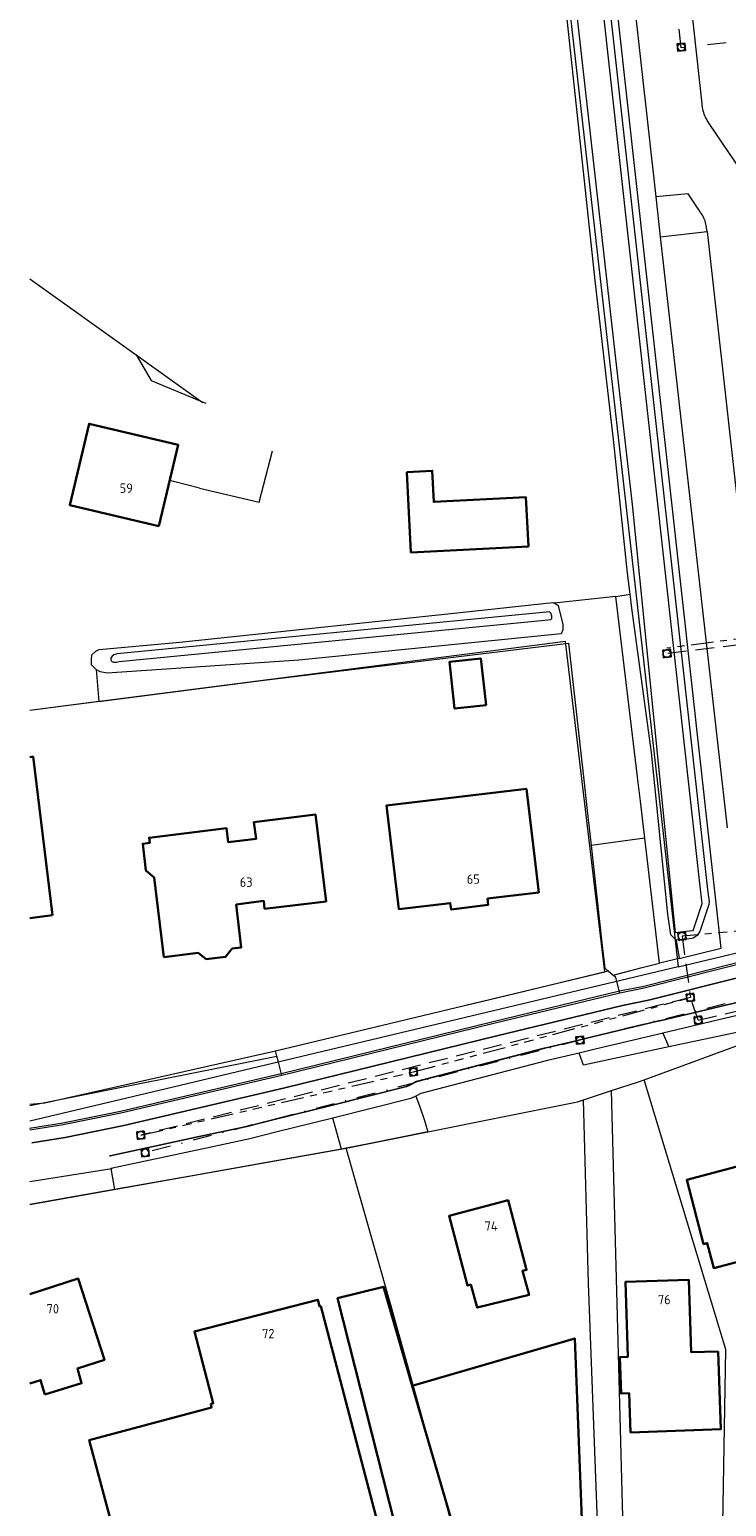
# Model space of a CAD drawing. Header units: metres. Extents: x 174255 to 175175, y 462028 to 462911.
# Tile 2 of 256: x 174285 to 174359, y 462124 to 462281. Entities that reach past the tile are written whole.
import ezdxf

# ---------------------------------------------------------------- set-up
doc = ezdxf.new("R2010")
doc.units = ezdxf.units.M
for name, pattern in [('RI-DRAINAGE', [19.2, 6, -1.8, 1.8, -1.8, 2.4, -1.8, 1.8, -1.8]), ('RI-HWA', [7.4, 5, -2.4]), ('RI-VWA', [11, 5, -3, 0, -3])]:
    doc.linetypes.add(name, pattern=pattern)
for name, color, linetype, lineweight in [('B-WE-OG-BEBOUWING-G', 8, 'Continuous', 30), ('B-WE-OG-BEBOUWING_HUISNUMMER-T20', 8, 'Continuous', 20), ('B-WE-OG-BOS-G', 8, 'Continuous', 20), ('B-WE-OG-TERREIN_GROEN-G', 8, 'Continuous', 20), ('B-WE-OG-TERREINAFSCHEIDING-G', 8, 'IE-TERREINAFSCHEIDING-KUNSTMATIG-DICHT', 20), ('B-WE-OG-WEG_HALFVERHARD-G', 8, 'Continuous', 20), ('B-WE-OG-WEG_ONVERHARD-G', 8, 'Continuous', 20), ('B-WE-OG-WEG_VERHARD_GESLOTEN -G', 8, 'Continuous', 20), ('B-WE-OG-WEG_VERHARD_OPEN -G', 8, 'Continuous', 20), ('B-WE-RI-DRAINAGE-G', 8, 'RI-DRAINAGE', 20), ('B-WE-RI-DRAINAGE_RIOOLPUT_INSPECTIEPUT-S', 8, 'Continuous', 20), ('B-WE-RI-HWA-G', 8, 'RI-HWA', 20), ('B-WE-RI-HWA_RIOOLPUT_INSPECTIEPUT-S', 8, 'RI-HWA', 20), ('B-WE-RI-VWA-G', 8, 'RI-VWA', 20), ('B-WE-RI-VWA_RIOOLPUT_INSPECTIEPUT-S', 8, 'Continuous', 20), ('B-WE-WH-WATERGANG_SLOOT_BODEM-G', 8, 'Continuous', 20), ('B-WE-WH-WATERGANG_SLOOT_INSTEEK-G', 8, 'Continuous', 20), ('B-XX-KG-GRENS_PERCEEL-G', 213, 'Continuous', 20)]:
    doc.layers.add(name, color=color, linetype=linetype, lineweight=lineweight)
doc.layers.add('B-WE-VH-MATERIAALGRENS-G', color=8, linetype='Continuous')
doc.styles.add('NLCS-ISO-M500-T20', font='NLCS-ISO.ttf', dxfattribs={"height": 1})
doc.linetypes.add('IE-TERREINAFSCHEIDING-KUNSTMATIG-DICHT', pattern='A,8,-1,[82,NLCS.SHX,S=0.75,R=90,X=0,Y=0],-1', length=10)

# ---------------------------------------------------------------- blocks, each defined once
blk = doc.blocks.new('B-SRI-PUT_VWA-SO')
at = {"flags": 128}
blk.add_lwpolyline([(-2, 2), (2, 2), (2, -2), (-2, -2)], close=True, dxfattribs=at)
at = {"lineweight": -3, "flags": 128}
blk.add_lwpolyline([(2, -2), (2, 2), (-2, 2), (-2, -2)], close=True, dxfattribs=at)
at = {"lineweight": -3}
blk.add_circle((0, 0), 2, dxfattribs=at)

msp = doc.modelspace()

# ---------------------------------------------------------------- linework, layer by layer
at = {"layer": 'B-WE-OG-BEBOUWING-G'}
msp.add_line((174325.806, 462136.377), (174334.506, 462106.484), dxfattribs=at)
for points in [[(174298.847, 462227.819), (174300.91, 462236.477), (174291.432, 462238.735), (174289.369, 462230.077), (174298.847, 462227.819)], [(174325.23, 462233.587), (174325.664, 462225.044), (174338.159, 462225.679), (174337.893, 462230.913), (174328.086, 462230.415), (174327.918, 462233.724), (174325.23, 462233.587)], [(174333.673, 462208.798), (174333.091, 462213.764), (174329.751, 462213.389), (174330.308, 462208.42), (174333.673, 462208.798)], [(174287.543, 462186.436), (174285.478, 462203.312), (174285.13, 462203.27)], [(174333.785, 462188.21), (174339.253, 462188.863), (174337.937, 462199.88), (174323.049, 462198.102), (174324.365, 462187.085), (174329.844, 462187.739), (174329.925, 462187.064), (174333.865, 462187.535), (174333.785, 462188.21)], [(174310.102, 462187.118), (174316.637, 462187.91), (174315.518, 462197.142), (174308.966, 462196.348), (174309.183, 462194.561), (174306.235, 462194.203), (174306.054, 462195.692), (174297.815, 462194.69), (174297.883, 462194.134), (174297.129, 462194.042), (174297.477, 462191.193), (174298.339, 462190.471), (174299.392, 462181.986), (174303.025, 462182.437), (174303.884, 462181.77), (174305.946, 462182.02), (174306.636, 462182.89), (174307.619, 462183.014), (174307.075, 462187.577), (174310, 462187.958), (174310.102, 462187.118)], [(174285.13, 462186.144), (174287.543, 462186.436)], [(174360.786, 462152.453), (174364.301, 462153.378), (174362.489, 462160.261), (174354.986, 462158.287), (174356.786, 462151.449), (174357.172, 462151.55), (174357.871, 462148.894), (174361.473, 462149.842), (174360.786, 462152.453)], [(174332.043, 462147.132), (174332.72, 462144.687), (174338.227, 462146.04), (174337.521, 462148.586), (174337.953, 462148.701), (174335.986, 462156.112), (174329.711, 462154.446), (174331.678, 462147.035), (174332.043, 462147.132)], [(174286.727, 462135.46), (174290.627, 462136.64), (174290.19, 462138.226), (174293.055, 462139.146), (174290.285, 462147.773), (174285.13, 462146.118)], [(174325.806, 462136.377), (174322.747, 462146.89), (174317.859, 462145.702), (174328.196, 462104.886), (174334.506, 462106.484)], [(174358.32, 462140.035), (174355.474, 462139.937), (174355.206, 462147.66), (174348.466, 462147.427), (174348.742, 462139.462), (174347.883, 462139.432), (174348.017, 462135.544), (174348.877, 462135.574), (174349.021, 462131.411), (174358.607, 462131.743), (174358.32, 462140.035)], [(174316.073, 462144.86), (174315.92, 462144.84), (174315.773, 462145.527), (174302.64, 462142.16), (174304.627, 462134.52), (174304.373, 462134.427), (174304.465, 462134.076), (174291.447, 462130.586), (174297.947, 462106.26), (174310.846, 462109.717), (174311.46, 462107.373), (174311.873, 462107.487), (174311.973, 462106.887), (174325.14, 462110.24), (174316.073, 462144.86)], [(174334.506, 462106.484), (174334.748, 462105.652), (174344.35, 462108.446), (174343.088, 462141.407), (174325.806, 462136.377)], [(174285.13, 462136.602), (174286.276, 462136.97), (174286.727, 462135.46)]]:
    msp.add_lwpolyline(points, dxfattribs=at)
at = {"layer": 'B-WE-OG-BOS-G'}
msp.add_lwpolyline([(174350.524, 462194.65), (174350.059, 462198.559), (174349.753, 462201.126), (174349.748, 462201.169), (174347.465, 462220.345), (174340.906, 462219.634), (174341.06, 462219.562), (174341.306, 462219.378), (174341.524, 462218.501), (174341.799, 462217.392), (174341.82, 462216.799), (174341.644, 462216.389), (174313.719, 462213.572), (174293.352, 462212.19), (174292.594, 462212.333), (174292.205, 462212.558), (174292.188, 462212.574), (174292.478, 462209.168), (174309.773, 462211.4), (174342.427, 462215.4), (174344.076, 462200.536), (174344.373, 462197.856), (174344.818, 462193.846)], dxfattribs=at)
at = {"layer": 'B-WE-OG-TERREIN_GROEN-G'}
msp.add_line((174350.524, 462194.65), (174344.818, 462193.846), dxfattribs=at)
for points in [[(174357.151, 462259.188), (174357.159, 462259.189), (174357.106, 462259.587), (174357.098, 462259.642), (174357.07, 462259.811), (174357.033, 462259.978), (174356.989, 462260.144), (174356.937, 462260.307), (174356.878, 462260.467), (174356.81, 462260.625), (174356.736, 462260.779), (174356.655, 462260.929), (174356.567, 462261.076), (174356.472, 462261.218), (174356.37, 462261.356), (174356.262, 462261.489), (174355.126, 462263.207), (174351.694, 462262.871), (174352.168, 462258.636), (174357.151, 462259.188)], [(174344.818, 462193.846), (174345.966, 462183.501), (174346.296, 462180.798), (174346.648, 462180.505), (174347.175, 462180.065), (174350.258, 462180.891), (174352.109, 462181.34), (174350.524, 462194.65)], [(174285.13, 462158.102), (174293.836, 462159.506), (174293.747, 462159.487), (174294.147, 462157.255), (174285.13, 462155.649)]]:
    msp.add_lwpolyline(points, dxfattribs=at)
at = {"layer": 'B-WE-OG-TERREINAFSCHEIDING-G', "ltscale": 0.5}
for p, q in [((174285.13, 462254.157), (174296.438, 462246.062)), ((174296.438, 462246.062), (174303.311, 462241.142)), ((174303.311, 462241.142), (174303.84, 462240.922)), ((174303.311, 462241.142), (174303.527, 462240.987)), ((174309.528, 462230.407), (174310.929, 462235.847)), ((174300.553, 462232.55), (174300.008, 462232.69)), ((174303.189, 462231.873), (174300.553, 462232.55)), ((174303.189, 462231.873), (174309.528, 462230.407))]:
    msp.add_line(p, q, dxfattribs=at)
msp.add_lwpolyline([(174296.438, 462246.062), (174298.044, 462243.335), (174303.311, 462241.142)], dxfattribs=at)
at = {"layer": 'B-WE-OG-WEG_HALFVERHARD-G'}
msp.add_line((174318.263, 462161.548), (174317.36, 462164.86), dxfattribs=at)
msp.add_lwpolyline([(174326.187, 462167.192), (174326.556, 462166.141), (174327.1, 462164.587), (174327.466, 462163.388), (174321.148, 462162.117), (174318.771, 462161.64), (174318.263, 462161.548)], dxfattribs=at)
at = {"layer": 'B-WE-OG-WEG_ONVERHARD-G'}
msp.add_lwpolyline([(174292.478, 462209.168), (174285.13, 462208.22)], dxfattribs=at)
at = {"layer": 'B-WE-OG-WEG_VERHARD_GESLOTEN -G'}
for points in [[(174369.291, 462183.435), (174350.898, 462178.779), (174350.46, 462178.673), (174347.882, 462178.15), (174334.464, 462174.913), (174311.921, 462169.37), (174294.82, 462165.373), (174288.66, 462164.127), (174285.13, 462163.553)], [(174369.74, 462178.02), (174352.445, 462173.896), (174352.345, 462173.872), (174345.236, 462172.177), (174343.546, 462171.774), (174340.187, 462170.973), (174326.72, 462167.46), (174326.187, 462167.192), (174325.66, 462166.927), (174317.36, 462164.86), (174311.441, 462163.386), (174308.527, 462162.66), (174303.411, 462161.56), (174293.92, 462159.52), (174293.836, 462159.506)]]:
    msp.add_lwpolyline(points, dxfattribs=at)
at = {"layer": 'B-WE-OG-WEG_VERHARD_OPEN -G'}
for p, q in [((174352.168, 462258.636), (174359.284, 462195.752)), ((174347.465, 462220.345), (174348.973, 462220.616)), ((174353.87, 462183.79), (174354.183, 462181.844)), ((174354.183, 462181.844), (174352.109, 462181.34)), ((174372.745, 462176.636), (174353.081, 462172.419)), ((174352.445, 462173.896), (174353.081, 462172.419))]:
    msp.add_line(p, q, dxfattribs=at)
for points in [[(174354.183, 462181.844), (174358.659, 462182.93), (174357.418, 462194.094), (174345.733, 462299.586), (174347.754, 462311.169), (174341.734, 462352.115)], [(174343.519, 462352.377), (174349.626, 462311.346), (174347.675, 462299.123), (174351.694, 462262.871)], [(174362.095, 462263.72), (174357.461, 462270.574), (174357.372, 462270.698), (174357.269, 462270.853), (174357.173, 462271.012), (174357.084, 462271.175), (174357.002, 462271.342), (174356.928, 462271.512), (174356.86, 462271.685), (174356.801, 462271.861), (174356.749, 462272.04), (174356.704, 462272.22), (174356.668, 462272.403), (174356.639, 462272.586), (174356.618, 462272.771), (174353.686, 462299.672)], [(174357.151, 462259.188), (174364.188, 462196.236), (174370.328, 462196.936)], [(174369.242, 462183.629), (174350.85, 462178.973), (174350.417, 462178.868), (174347.839, 462178.345), (174334.417, 462175.107), (174311.874, 462169.564), (174294.777, 462165.568), (174288.624, 462164.324), (174285.098, 462163.751)], [(174311.408, 462171.459), (174311.271, 462172.015), (174330.484, 462176.623), (174332.267, 462177.05), (174336.708, 462178.117), (174336.714, 462178.119), (174346.648, 462180.505)], [(174347.882, 462178.15), (174347.464, 462179.824), (174347.175, 462180.065)], [(174353.081, 462172.419), (174344.018, 462170.475), (174343.546, 462171.774)], [(174285.13, 462166.192), (174311.408, 462171.459)], [(174311.921, 462169.37), (174311.565, 462170.82), (174311.408, 462171.459)], [(174318.263, 462161.548), (174313.102, 462160.626), (174313.099, 462160.626), (174305.772, 462159.324), (174302.591, 462158.758), (174294.147, 462157.255)]]:
    msp.add_lwpolyline(points, dxfattribs=at)
at = {"layer": 'B-WE-RI-DRAINAGE-G', "ltscale": 0.4}
for p, q in [((174373.062, 462217.496), (174352.887, 462214.843)), ((174371.492, 462185.791), (174354.491, 462184.204)), ((174325.928, 462169.767), (174355.381, 462177.681)), ((174296.932, 462163.031), (174325.928, 462169.767))]:
    msp.add_line(p, q, dxfattribs=at)
at = {"layer": 'B-WE-RI-HWA-G', "ltscale": 0.4}
for p, q in [((174372.595, 462216.696), (174352.893, 462214.278)), ((174356.205, 462175.277), (174398.196, 462185.183)), ((174354.491, 462184.204), (174355.381, 462177.681)), ((174355.381, 462177.681), (174296.932, 462163.031)), ((174356.205, 462175.277), (174355.381, 462177.681))]:
    msp.add_line(p, q, dxfattribs=at)
at = {"layer": 'B-WE-RI-VWA-G', "ltscale": 0.4}
for p, q in [((174354.411, 462278.733), (174346.961, 462349.518)), ((174363.647, 462279.766), (174354.411, 462278.733)), ((174398.355, 462186.868), (174343.638, 462173.142)), ((174343.638, 462173.142), (174297.39, 462161.173))]:
    msp.add_line(p, q, dxfattribs=at)
at = {"layer": 'B-WE-VH-MATERIAALGRENS-G'}
for points in [[(174441.565, 462214.111), (174431.944, 462207.997), (174426.15, 462204.42), (174420.907, 462201.24), (174415.92, 462198.354), (174410.848, 462195.466), (174407.759, 462193.822), (174404.997, 462192.33), (174403.073, 462191.415), (174399.684, 462190.055), (174397.671, 462189.399), (174393.859, 462188.334), (174390.14, 462187.294), (174386.065, 462186.197), (174378.391, 462184.325), (174370.563, 462182.348), (174351.216, 462177.467), (174350.753, 462177.355), (174348.175, 462176.832), (174334.783, 462173.601), (174312.236, 462168.057), (174295.108, 462164.054), (174288.902, 462162.799), (174285.346, 462162.221)], [(174369.431, 462179.334), (174352.131, 462175.209), (174352.031, 462175.185), (174344.923, 462173.49), (174343.233, 462173.087), (174339.86, 462172.283), (174326.241, 462168.73), (174325.581, 462168.398), (174325.188, 462168.201), (174317.034, 462166.17), (174311.115, 462164.696), (174308.222, 462163.975), (174303.127, 462162.88), (174293.667, 462160.846), (174293.614, 462160.838)]]:
    msp.add_lwpolyline(points, dxfattribs=at)
at = {"layer": 'B-WE-WH-WATERGANG_SLOOT_BODEM-G'}
for points in [[(174343.261, 462282.508), (174347.384, 462245.944), (174349.171, 462230.14), (174353.764, 462184.616), (174354.885, 462184.729), (174355.68, 462184.809), (174356.619, 462187.679), (174356.382, 462189.82), (174345.98, 462283.733)], [(174340.622, 462218.369), (174340.578, 462218.545), (174340.396, 462218.716), (174339.677, 462218.64), (174294.427, 462214.238), (174294.061, 462214.156), (174293.867, 462213.997), (174293.742, 462213.803), (174293.742, 462213.621), (174293.799, 462213.473), (174294.016, 462213.36), (174294.346, 462213.36), (174294.632, 462213.42), (174339.882, 462217.821), (174340.203, 462217.863), (174340.533, 462217.897), (174340.646, 462218.022), (174340.646, 462218.272), (174340.622, 462218.369)]]:
    msp.add_lwpolyline(points, dxfattribs=at)
at = {"layer": 'B-WE-WH-WATERGANG_SLOOT_INSTEEK-G'}
for points in [[(174354.944, 462183.898), (174353.87, 462183.79), (174353.283, 462184.358), (174352.974, 462186.569), (174351.239, 462203.766), (174349.166, 462219.1), (174348.973, 462220.616), (174348.691, 462222.826), (174347.246, 462236.728), (174345.265, 462253.986), (174341.466, 462289.446), (174340.454, 462296.552)], [(174346.716, 462283.892), (174357.21, 462189.161), (174357.372, 462187.867), (174357.324, 462187.572), (174356.385, 462184.702), (174356.326, 462184.589), (174356.256, 462184.481), (174356.178, 462184.381), (174356.09, 462184.288), (174355.994, 462184.203), (174355.892, 462184.127), (174355.782, 462184.061), (174355.667, 462184.005), (174355.548, 462183.959), (174354.944, 462183.898)], [(174291.672, 462213.474), (174291.671, 462213.663), (174291.732, 462214.154), (174292.162, 462214.523), (174292.51, 462214.728), (174301.088, 462215.493), (174329.894, 462218.529), (174340.753, 462219.705), (174340.906, 462219.634)], [(174292.188, 462212.574), (174291.672, 462213.089), (174291.672, 462213.474)]]:
    msp.add_lwpolyline(points, dxfattribs=at)
at = {"layer": 'B-XX-KG-GRENS_PERCEEL-G', "flags": 128}
for points in [[(174331.122, 462361.858), (174333.866, 462350.582), (174339.565, 462305.065), (174341.87, 462288.55), (174352.267, 462196.998), (174354.088, 462180.965)], [(174342.089, 462215.57), (174285.13, 462208.219)], [(174285.13, 462166.341), (174286.723, 462166.468), (174311.271, 462172.015), (174346.292, 462180.417), (174342.089, 462215.57)], [(174354.088, 462180.965), (174369.833, 462184.722), (174390.54, 462190.46), (174396.827, 462192.36), (174401.673, 462194.34), (174409.34, 462198.373), (174430.087, 462210.687), (174436.93, 462214.901), (174437.956, 462215.555)], [(174354.088, 462180.965), (174299.633, 462167.973), (174285.13, 462164.54)], [(174350.458, 462168.939), (174368.071, 462175.411)], [(174346.986, 462167.773), (174349.847, 462168.715), (174350.458, 462168.939)], [(174358.521, 462103.002), (174359.144, 462140.249), (174350.458, 462168.939)], [(174344.011, 462166.792), (174346.986, 462167.773)], [(174348.733, 462102.373), (174346.986, 462167.773)], [(174318.77, 462161.64), (174343.381, 462166.584), (174344.011, 462166.792)], [(174346.246, 462102.122), (174344.537, 462147.291), (174344.011, 462166.792)], [(174285.13, 462155.649), (174318.77, 462161.64)], [(174323.573, 462144.86), (174318.77, 462161.64)], [(174335.434, 462101.026), (174332.827, 462111.473), (174323.573, 462144.86)]]:
    msp.add_lwpolyline(points, dxfattribs=at)

# ---------------------------------------------------------------- block references
at = {"layer": 'B-WE-RI-DRAINAGE_RIOOLPUT_INSPECTIEPUT-S', "xscale": 0.1999999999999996, "yscale": 0.1999999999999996, "zscale": 0.1999999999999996, "rotation": 5.739328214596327}
msp.add_blockref('B-SRI-PUT_VWA-SO', (174325.928, 462169.767), dxfattribs=at)
at = {"layer": 'B-WE-RI-HWA_RIOOLPUT_INSPECTIEPUT-S', "xscale": 0.1999999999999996, "yscale": 0.1999999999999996, "zscale": 0.1999999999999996, "rotation": 5.739328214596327}
for p in [(174352.893, 462214.278), (174354.491, 462184.204), (174355.381, 462177.681), (174356.205, 462175.277), (174296.932, 462163.031)]:
    msp.add_blockref('B-SRI-PUT_VWA-SO', p, dxfattribs=at)
at = {"layer": 'B-WE-RI-VWA_RIOOLPUT_INSPECTIEPUT-S', "rotation": 5.739328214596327}
for p, xscale, yscale, zscale in [((174354.418, 462278.802), 0.1999999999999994, 0.1999999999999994, 0.1999999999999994), ((174343.638, 462173.142), 0.1999999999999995, 0.1999999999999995, 0.1999999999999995), ((174297.39, 462161.173), 0.1999999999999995, 0.1999999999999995, 0.1999999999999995)]:
    msp.add_blockref('B-SRI-PUT_VWA-SO', p, dxfattribs=dict(at, xscale=xscale, yscale=yscale, zscale=zscale))

# ---------------------------------------------------------------- texts
at = {"layer": 'B-WE-OG-BEBOUWING_HUISNUMMER-T20', "style": 'NLCS-ISO-M500-T20'}
for s, p in [('59', (174294.687, 462231.38)), ('63', (174307.457, 462189.456)), ('65', (174331.598, 462189.782)), ('74', (174333.49, 462152.863)), ('76', (174351.922, 462145.045)), ('70', (174286.908, 462144.063)), ('72', (174309.827, 462141.422))]:
    msp.add_text(s, height=1, dxfattribs=at).set_placement(p)

doc.saveas('drawing.dxf')
